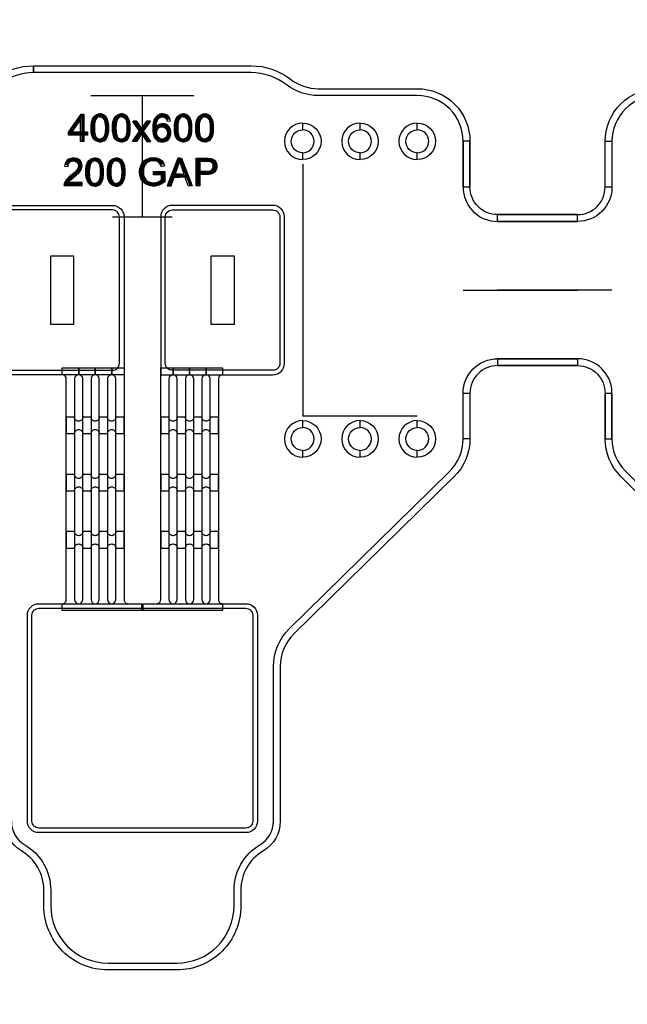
# Model space of a CAD drawing. Extents: x -63500 to 63500, y -63500 to 63500.
# Tile 25 of 256: x -25936 to -23284, y -32822 to -28521. Entities that reach past the tile are written whole.
import ezdxf

# ---------------------------------------------------------------- set-up
doc = ezdxf.new("R2010")
doc.units = 13
doc.header["$MEASUREMENT"] = 0
for name, color, linetype in [('1_Metal', 2, 'Continuous'), ('2_Electrodes', 5, 'Continuous'), ('3_Outline', 4, 'Continuous')]:
    doc.layers.add(name, color=color, linetype=linetype)
doc.styles.get("Standard").update_dxf_attribs({"font": 'arial.ttf'})

msp = doc.modelspace()

# ---------------------------------------------------------------- linework, layer by layer
for p, q in [((-25626, -28851.9), (-25176, -28851.9)), ((-25401, -29381.9), (-25401, -28851.9)), ((-24701, -29151.9), (-24701, -30251.9)), ((-25531, -29381.9), (-25271, -29381.9)), ((-24001, -29701.9), (-23501, -29701.9)), ((-23351, -29701.9), (-23851, -29701.9)), ((-24451, -30251.9), (-24701, -30251.9)), ((-24201, -30251.9), (-24451, -30251.9))]:
    msp.add_line(p, q)
for points in [[(-25801, -29851.9), (-25801, -29551.9), (-25701, -29551.9), (-25701, -29851.9)], [(-25101, -29851.9), (-25101, -29551.9), (-25001, -29551.9), (-25001, -29851.9)]]:
    msp.add_lwpolyline(points, close=True)
for radius in [50000, 47500, 45000]:
    msp.add_circle((0, 0), radius)
at = {"layer": '1_Metal'}
msp.add_line((-25481, -30071.9), (-25481, -30071.9), dxfattribs=at)
for points in [[(-50000, 0, 1), (50000, 0), (51000, 0, -1), (-51000, 0)], [(-25481, -29381.9), (-25481, -30071.9), (-25971, -30071.9, -0.414214), (-26021, -30021.9), (-26021, -29381.9, -0.414214), (-25971, -29331.9), (-25531, -29331.9, -0.414214)], [(-25321, -29381.9), (-25321, -30071.9), (-24831, -30071.9, 0.414214), (-24781, -30021.9), (-24781, -29381.9, 0.414214), (-24831, -29331.9), (-25271, -29331.9, 0.414214)], [(-25751, -31071.9), (-25751, -31071.9, 0.414214), (-25733, -31053.9), (-25733, -30089.9, 0.414214), (-25751, -30071.9), (-25751, -30041.9), (-25679, -30041.9), (-25679, -30071.9), (-25679, -30071.9, 0.414214), (-25697, -30089.9), (-25697, -31053.9, 1), (-25661, -31053.9), (-25661, -30089.9, 0.414214), (-25679, -30071.9), (-25679, -30041.9), (-25607, -30041.9), (-25607, -30071.9), (-25607, -30071.9, 0.414214), (-25625, -30089.9), (-25625, -31053.9, 1), (-25589, -31053.9), (-25589, -30089.9, 0.414214), (-25607, -30071.9), (-25607, -30041.9), (-25535, -30041.9), (-25535, -30071.9), (-25535, -30071.9, 0.414214), (-25553, -30089.9), (-25553, -31053.9, 1), (-25517, -31053.9), (-25517, -30089.9, 0.414214), (-25535, -30071.9), (-25535, -30041.9), (-25481, -30041.9), (-25481, -31053.9, 0.414214), (-25463, -31071.9), (-25399, -31071.9), (-25399, -31101.9), (-25751, -31101.9)], [(-25403, -31071.9), (-25339, -31071.9, 0.414214), (-25321, -31053.9), (-25321, -30041.9), (-25267, -30041.9), (-25267, -30071.9, 0.414214), (-25285, -30089.9), (-25285, -31053.9, 1), (-25249, -31053.9), (-25249, -30089.9, 0.414214), (-25267, -30071.9), (-25267, -30071.9), (-25267, -30041.9), (-25195, -30041.9), (-25195, -30071.9, 0.414214), (-25213, -30089.9), (-25213, -31053.9, 1), (-25177, -31053.9), (-25177, -30089.9, 0.414214), (-25195, -30071.9), (-25195, -30071.9), (-25195, -30041.9), (-25123, -30041.9), (-25123, -30071.9, 0.414214), (-25141, -30089.9), (-25141, -31053.9, 1), (-25105, -31053.9), (-25105, -30089.9, 0.414214), (-25123, -30071.9), (-25123, -30071.9), (-25123, -30041.9), (-25051, -30041.9), (-25051, -30071.9, 0.414214), (-25069, -30089.9), (-25069, -31053.9, 0.414214), (-25051, -31071.9), (-25051, -31101.9), (-25403, -31101.9)], [(-25697, -30256.7), (-25733, -30256.7), (-25733, -30328.7), (-25697, -30328.7, -0.414214), (-25679, -30310.7), (-25679, -30310.7, -0.414214), (-25661, -30328.7), (-25625, -30328.7, -0.414214), (-25607, -30310.7), (-25607, -30310.7, -0.414214), (-25589, -30328.7), (-25553, -30328.7, -0.414214), (-25535, -30310.7), (-25535, -30310.7, -0.414214), (-25517, -30328.7), (-25481, -30328.7), (-25481, -30256.7), (-25517, -30256.7, -0.414214), (-25535, -30274.7), (-25535, -30274.7, -0.414214), (-25553, -30256.7), (-25589, -30256.7, -0.414214), (-25607, -30274.7), (-25607, -30274.7, -0.414214), (-25625, -30256.7), (-25661, -30256.7, -0.414214), (-25679, -30274.7), (-25679, -30274.7, -0.414214)], [(-25285, -30256.7), (-25321, -30256.7), (-25321, -30328.7), (-25285, -30328.7, -0.414214), (-25267, -30310.7), (-25267, -30310.7, -0.414214), (-25249, -30328.7), (-25213, -30328.7, -0.414214), (-25195, -30310.7), (-25195, -30310.7, -0.414214), (-25177, -30328.7), (-25141, -30328.7, -0.414214), (-25123, -30310.7), (-25123, -30310.7, -0.414214), (-25105, -30328.7), (-25069, -30328.7), (-25069, -30256.7), (-25105, -30256.7, -0.414214), (-25123, -30274.7), (-25123, -30274.7, -0.414214), (-25141, -30256.7), (-25177, -30256.7, -0.414214), (-25195, -30274.7), (-25195, -30274.7, -0.414214), (-25213, -30256.7), (-25249, -30256.7, -0.414214), (-25267, -30274.7), (-25267, -30274.7, -0.414214)], [(-25697, -30506.7), (-25733, -30506.7), (-25733, -30578.7), (-25697, -30578.7, -0.414214), (-25679, -30560.7), (-25679, -30560.7, -0.414214), (-25661, -30578.7), (-25625, -30578.7, -0.414214), (-25607, -30560.7), (-25607, -30560.7, -0.414214), (-25589, -30578.7), (-25553, -30578.7, -0.414214), (-25535, -30560.7), (-25535, -30560.7, -0.414214), (-25517, -30578.7), (-25481, -30578.7), (-25481, -30506.7), (-25517, -30506.7, -0.414214), (-25535, -30524.7), (-25535, -30524.7, -0.414214), (-25553, -30506.7), (-25589, -30506.7, -0.414214), (-25607, -30524.7), (-25607, -30524.7, -0.414214), (-25625, -30506.7), (-25661, -30506.7, -0.414214), (-25679, -30524.7), (-25679, -30524.7, -0.414214)], [(-25285, -30506.7), (-25321, -30506.7), (-25321, -30578.7), (-25285, -30578.7, -0.414214), (-25267, -30560.7), (-25267, -30560.7, -0.414214), (-25249, -30578.7), (-25213, -30578.7, -0.414214), (-25195, -30560.7), (-25195, -30560.7, -0.414214), (-25177, -30578.7), (-25141, -30578.7, -0.414214), (-25123, -30560.7), (-25123, -30560.7, -0.414214), (-25105, -30578.7), (-25069, -30578.7), (-25069, -30506.7), (-25105, -30506.7, -0.414214), (-25123, -30524.7), (-25123, -30524.7, -0.414214), (-25141, -30506.7), (-25177, -30506.7, -0.414214), (-25195, -30524.7), (-25195, -30524.7, -0.414214), (-25213, -30506.7), (-25249, -30506.7, -0.414214), (-25267, -30524.7), (-25267, -30524.7, -0.414214)], [(-25697, -30756.7), (-25733, -30756.7), (-25733, -30828.7), (-25697, -30828.7, -0.414214), (-25679, -30810.7), (-25679, -30810.7, -0.414214), (-25661, -30828.7), (-25625, -30828.7, -0.414214), (-25607, -30810.7), (-25607, -30810.7, -0.414214), (-25589, -30828.7), (-25553, -30828.7, -0.414214), (-25535, -30810.7), (-25535, -30810.7, -0.414214), (-25517, -30828.7), (-25481, -30828.7), (-25481, -30756.7), (-25517, -30756.7, -0.414214), (-25535, -30774.7), (-25535, -30774.7, -0.414214), (-25553, -30756.7), (-25589, -30756.7, -0.414214), (-25607, -30774.7), (-25607, -30774.7, -0.414214), (-25625, -30756.7), (-25661, -30756.7, -0.414214), (-25679, -30774.7), (-25679, -30774.7, -0.414214)], [(-25285, -30756.7), (-25321, -30756.7), (-25321, -30828.7), (-25285, -30828.7, -0.414214), (-25267, -30810.7), (-25267, -30810.7, -0.414214), (-25249, -30828.7), (-25213, -30828.7, -0.414214), (-25195, -30810.7), (-25195, -30810.7, -0.414214), (-25177, -30828.7), (-25141, -30828.7, -0.414214), (-25123, -30810.7), (-25123, -30810.7, -0.414214), (-25105, -30828.7), (-25069, -30828.7), (-25069, -30756.7), (-25105, -30756.7, -0.414214), (-25123, -30774.7), (-25123, -30774.7, -0.414214), (-25141, -30756.7), (-25177, -30756.7, -0.414214), (-25195, -30774.7), (-25195, -30774.7, -0.414214), (-25213, -30756.7), (-25249, -30756.7, -0.414214), (-25267, -30774.7), (-25267, -30774.7, -0.414214)], [(-24949, -31071.9, -0.414214), (-24899, -31121.9), (-24899, -32021.9, -0.414214), (-24949, -32071.9), (-25853, -32071.9, -0.414214), (-25903, -32021.9), (-25903, -31121.9, -0.414214), (-25853, -31071.9), (-24949, -31071.9)]]:
    msp.add_lwpolyline(points, format="xyb", close=True, dxfattribs=at)
for points in [[(-25656.5, -29053), (-25671, -29053), (-25671, -28956.9), (-25708.6, -29010.6), (-25671, -29010.6), (-25671, -29024.7), (-25723.3, -29024.7), (-25723.3, -29011.3), (-25668.4, -28933), (-25656.5, -28933), (-25656.5, -29010.6), (-25640.3, -29010.6), (-25640.3, -29024.7), (-25656.5, -29024.7)], [(-25586.4, -29054.2), (-25592.6, -29054.2), (-25604.5, -29050.4), (-25612.3, -29043.4), (-25618.7, -29033.6), (-25622.9, -29020.6), (-25624.8, -29007.1), (-25624.8, -28982.4), (-25623.2, -28967.3), (-25619, -28954.4), (-25611.6, -28942.9), (-25602.7, -28936), (-25592.7, -28932.5), (-25586.4, -28932.4), (-25586.4, -28944.4), (-25592.5, -28945.3), (-25599.3, -28949.2), (-25605.3, -28957.7), (-25608.4, -28969.1), (-25609.7, -28979), (-25610.3, -28988.7), (-25610.3, -28998.3), (-25609.8, -29007.2), (-25608.9, -29016), (-25606.8, -29025.6), (-25603.3, -29033.1), (-25597.8, -29038.8), (-25591.9, -29041.7), (-25586.4, -29042.6)], [(-25586.4, -29054.2), (-25580.2, -29054.2), (-25568.3, -29050.4), (-25560.5, -29043.4), (-25554, -29033.6), (-25549.8, -29020.6), (-25547.9, -29007.1), (-25547.9, -28982.4), (-25549.6, -28967.3), (-25553.8, -28954.4), (-25561.1, -28942.9), (-25570, -28936), (-25580, -28932.5), (-25586.4, -28932.4), (-25586.4, -28944.4), (-25580.3, -28945.3), (-25573.4, -28949.2), (-25567.4, -28957.7), (-25564.3, -28969.1), (-25563, -28979), (-25562.4, -28988.7), (-25562.4, -28998.3), (-25562.9, -29007.2), (-25563.9, -29016), (-25565.9, -29025.6), (-25569.5, -29033.1), (-25575, -29038.8), (-25580.8, -29041.7), (-25586.4, -29042.6)], [(-25492.5, -29054.2), (-25498.7, -29054.2), (-25510.6, -29050.4), (-25518.4, -29043.4), (-25524.9, -29033.6), (-25529.1, -29020.6), (-25530.9, -29007.1), (-25530.9, -28982.4), (-25529.3, -28967.3), (-25525.1, -28954.4), (-25517.8, -28942.9), (-25508.9, -28936), (-25498.8, -28932.5), (-25492.5, -28932.4), (-25492.5, -28944.4), (-25498.6, -28945.3), (-25505.5, -28949.2), (-25511.5, -28957.7), (-25514.6, -28969.1), (-25515.9, -28979), (-25516.5, -28988.7), (-25516.5, -28998.3), (-25516, -29007.2), (-25515, -29016), (-25513, -29025.6), (-25509.4, -29033.1), (-25503.9, -29038.8), (-25498.1, -29041.7), (-25492.5, -29042.6)], [(-25492.5, -29054.2), (-25486.3, -29054.2), (-25474.4, -29050.4), (-25466.6, -29043.4), (-25460.2, -29033.6), (-25456, -29020.6), (-25454.1, -29007.1), (-25454.1, -28982.4), (-25455.7, -28967.3), (-25459.9, -28954.4), (-25467.2, -28942.9), (-25476.2, -28936), (-25486.2, -28932.5), (-25492.5, -28932.4), (-25492.5, -28944.4), (-25486.4, -28945.3), (-25479.5, -28949.2), (-25473.6, -28957.7), (-25470.4, -28969.1), (-25469.1, -28979), (-25468.5, -28988.7), (-25468.5, -28998.3), (-25469, -29007.2), (-25470, -29016), (-25472.1, -29025.6), (-25475.6, -29033.1), (-25481.1, -29038.8), (-25486.9, -29041.7), (-25492.5, -29042.6)], [(-25293.2, -28963.2), (-25278.6, -28961.7), (-25281.5, -28950.1), (-25288.4, -28941.2), (-25296, -28935.7), (-25304.9, -28932.7), (-25311.7, -28932.3), (-25317.3, -28932.5), (-25324.6, -28933.7), (-25333.1, -28937.3), (-25340, -28942.8), (-25346.9, -28951.7), (-25350.6, -28960.2), (-25353.5, -28970.7), (-25355.2, -28981.3), (-25355.9, -28996.4), (-25355.4, -29007.8), (-25354.1, -29018.7), (-25351.6, -29027.7), (-25347.8, -29036.1), (-25342.7, -29042.9), (-25337, -29047.7), (-25328.6, -29052.2), (-25320.6, -29054.3), (-25314.3, -29054.7), (-25308.3, -29054.3), (-25301.2, -29052.6), (-25294.6, -29049.5), (-25289, -29045.1), (-25284.1, -29039.3), (-25280.3, -29032.4), (-25277.9, -29025.1), (-25276.7, -29017), (-25276.7, -29009.8), (-25278.1, -29001.3), (-25280.6, -28994.8), (-25284.5, -28988.5), (-25289.5, -28983.3), (-25296.1, -28978.6), (-25302.6, -28976.1), (-25307.5, -28975.1), (-25312, -28974.9), (-25315.1, -28975), (-25318.8, -28975.5), (-25322.2, -28976.4), (-25327.3, -28978.4), (-25332.5, -28981.6), (-25336, -28984.6), (-25339.5, -28988.4), (-25341.1, -28990.7), (-25338.8, -29016.3), (-25338.8, -29011.3), (-25338.3, -29007.5), (-25337.1, -29003.3), (-25334.1, -28997.7), (-25330.1, -28993.3), (-25324.9, -28989.9), (-25318, -28988), (-25312.7, -28988), (-25305.9, -28989.6), (-25299.4, -28993.9), (-25295.3, -28999.2), (-25292.7, -29005.7), (-25291.7, -29012.9), (-25291.7, -29018.2), (-25293.3, -29025.7), (-25295.8, -29031.6), (-25300, -29037.1), (-25305.2, -29040.4), (-25310.7, -29042.2), (-25314.5, -29042.6), (-25319.8, -29042), (-25325, -29039.9), (-25330.8, -29035.6), (-25335.1, -29029.6), (-25337.9, -29022.2), (-25338.8, -29016.3), (-25341.1, -28990.7), (-25341.1, -28985.5), (-25340.6, -28979.6), (-25339.3, -28971), (-25336.9, -28962.9), (-25333.4, -28956.1), (-25328.8, -28950.6), (-25324.3, -28947.2), (-25319.5, -28945), (-25314, -28944.4), (-25309.5, -28944.8), (-25303.9, -28946.7), (-25299.3, -28950.3), (-25295.8, -28955.6), (-25293.2, -28963.2)], [(-25222.8, -29054.2), (-25229, -29054.2), (-25240.9, -29050.4), (-25248.7, -29043.4), (-25255.2, -29033.6), (-25259.4, -29020.6), (-25261.3, -29007.1), (-25261.3, -28982.4), (-25259.6, -28967.3), (-25255.4, -28954.4), (-25248.1, -28942.9), (-25239.2, -28936), (-25229.2, -28932.5), (-25222.8, -28932.4), (-25222.8, -28944.4), (-25228.9, -28945.3), (-25235.8, -28949.2), (-25241.8, -28957.7), (-25244.9, -28969.1), (-25246.2, -28979), (-25246.8, -28988.7), (-25246.8, -28998.3), (-25246.3, -29007.2), (-25245.3, -29016), (-25243.3, -29025.6), (-25239.7, -29033.1), (-25234.2, -29038.8), (-25228.4, -29041.7), (-25222.8, -29042.6)], [(-25222.8, -29054.2), (-25216.6, -29054.2), (-25204.8, -29050.4), (-25196.9, -29043.4), (-25190.5, -29033.6), (-25186.3, -29020.6), (-25184.4, -29007.1), (-25184.4, -28982.4), (-25186, -28967.3), (-25190.3, -28954.4), (-25197.6, -28942.9), (-25206.5, -28936), (-25216.5, -28932.5), (-25222.8, -28932.4), (-25222.8, -28944.4), (-25216.7, -28945.3), (-25209.9, -28949.2), (-25203.9, -28957.7), (-25200.8, -28969.1), (-25199.5, -28979), (-25198.9, -28988.7), (-25198.9, -28998.3), (-25199.4, -29007.2), (-25200.3, -29016), (-25202.4, -29025.6), (-25205.9, -29033.1), (-25211.4, -29038.8), (-25217.3, -29041.7), (-25222.8, -29042.6)], [(-25129, -29054.2), (-25135.2, -29054.2), (-25147.1, -29050.4), (-25154.9, -29043.4), (-25161.3, -29033.6), (-25165.6, -29020.6), (-25167.4, -29007.1), (-25167.4, -28982.4), (-25165.8, -28967.3), (-25161.6, -28954.4), (-25154.3, -28942.9), (-25145.4, -28936), (-25135.3, -28932.5), (-25129, -28932.4), (-25129, -28944.4), (-25135.1, -28945.3), (-25142, -28949.2), (-25147.9, -28957.7), (-25151.1, -28969.1), (-25152.4, -28979), (-25153, -28988.7), (-25153, -28998.3), (-25152.5, -29007.2), (-25151.5, -29016), (-25149.5, -29025.6), (-25145.9, -29033.1), (-25140.4, -29038.8), (-25134.6, -29041.7), (-25129, -29042.6)], [(-25129, -29054.2), (-25122.8, -29054.2), (-25110.9, -29050.4), (-25103.1, -29043.4), (-25096.7, -29033.6), (-25092.4, -29020.6), (-25090.6, -29007.1), (-25090.6, -28982.4), (-25092.2, -28967.3), (-25096.4, -28954.4), (-25103.7, -28942.9), (-25112.6, -28936), (-25122.7, -28932.5), (-25129, -28932.4), (-25129, -28944.4), (-25122.9, -28945.3), (-25116, -28949.2), (-25110.1, -28957.7), (-25106.9, -28969.1), (-25105.6, -28979), (-25105, -28988.7), (-25105, -28998.3), (-25105.5, -29007.2), (-25106.5, -29016), (-25108.5, -29025.6), (-25112.1, -29033.1), (-25117.6, -29038.8), (-25123.4, -29041.7), (-25129, -29042.6)], [(-25442.5, -28965.8), (-25424.5, -28965.8), (-25404.4, -28995.9), (-25404.4, -29019.3), (-25426.9, -29052.7), (-25444.7, -29052.7), (-25413, -29007.8), (-25442.5, -28965.8)], [(-25366.2, -28965.8), (-25384.2, -28965.8), (-25404.4, -28995.9), (-25404.4, -29019.3), (-25381.8, -29052.7), (-25364, -29052.7), (-25395.7, -29007.8), (-25366.2, -28965.8)], [(-25740.6, -29159.8), (-25725.3, -29161.4), (-25723.8, -29151.2), (-25718.4, -29143.1), (-25710.9, -29138.7), (-25702.8, -29137.3), (-25695.1, -29137.9), (-25686.5, -29142.4), (-25681, -29149.7), (-25679.3, -29158), (-25680.6, -29166.1), (-25684.4, -29173.2), (-25691.7, -29182.3), (-25705.9, -29195.5), (-25721.5, -29208.8), (-25731.9, -29219.2), (-25737.9, -29227.4), (-25741.8, -29235.6), (-25743, -29240.2), (-25743.3, -29245.5), (-25663.7, -29245.5), (-25663.7, -29231.2), (-25722.6, -29231.2), (-25718.9, -29225.8), (-25710.4, -29217.6), (-25690.5, -29200.3), (-25678.8, -29189.2), (-25671.5, -29180.3), (-25667.2, -29172.7), (-25664.7, -29164.3), (-25664.2, -29158.3), (-25664.9, -29151), (-25667.3, -29144), (-25672.4, -29136.4), (-25679.5, -29130.4), (-25686.9, -29127.1), (-25694.6, -29125.4), (-25701.6, -29125.1), (-25708.1, -29125.4), (-25714.8, -29126.8), (-25722.9, -29129.8), (-25728.9, -29134), (-25733.9, -29139.6), (-25738.3, -29148.5), (-25740.6, -29159.8)], [(-25608.9, -29247.2), (-25615.1, -29247.2), (-25627, -29243.3), (-25634.8, -29236.4), (-25641.2, -29226.6), (-25645.4, -29213.6), (-25647.3, -29200), (-25647.3, -29175.4), (-25645.7, -29160.3), (-25641.5, -29147.4), (-25634.2, -29135.8), (-25625.2, -29128.9), (-25615.2, -29125.4), (-25608.9, -29125.3), (-25608.9, -29137.3), (-25615, -29138.3), (-25621.9, -29142.1), (-25627.8, -29150.6), (-25631, -29162), (-25632.3, -29171.9), (-25632.8, -29181.7), (-25632.8, -29191.2), (-25632.4, -29200.2), (-25631.4, -29209), (-25629.3, -29218.5), (-25625.8, -29226), (-25620.3, -29231.7), (-25614.5, -29234.7), (-25608.9, -29235.6)], [(-25608.9, -29247.2), (-25602.7, -29247.2), (-25590.8, -29243.3), (-25583, -29236.4), (-25576.5, -29226.6), (-25572.3, -29213.6), (-25570.5, -29200), (-25570.5, -29175.4), (-25572.1, -29160.3), (-25576.3, -29147.4), (-25583.6, -29135.8), (-25592.5, -29128.9), (-25602.6, -29125.4), (-25608.9, -29125.3), (-25608.9, -29137.3), (-25602.8, -29138.3), (-25595.9, -29142.1), (-25589.9, -29150.6), (-25586.8, -29162), (-25585.5, -29171.9), (-25584.9, -29181.7), (-25584.9, -29191.2), (-25585.4, -29200.2), (-25586.4, -29209), (-25588.4, -29218.5), (-25592, -29226), (-25597.5, -29231.7), (-25603.3, -29234.7), (-25608.9, -29235.6)], [(-25515, -29247.2), (-25521.2, -29247.2), (-25533.1, -29243.3), (-25540.9, -29236.4), (-25547.4, -29226.6), (-25551.6, -29213.6), (-25553.4, -29200), (-25553.4, -29175.4), (-25551.8, -29160.3), (-25547.6, -29147.4), (-25540.3, -29135.8), (-25531.4, -29128.9), (-25521.4, -29125.4), (-25515, -29125.3), (-25515, -29137.3), (-25521.1, -29138.3), (-25528, -29142.1), (-25534, -29150.6), (-25537.1, -29162), (-25538.4, -29171.9), (-25539, -29181.7), (-25539, -29191.2), (-25538.5, -29200.2), (-25537.5, -29209), (-25535.5, -29218.5), (-25531.9, -29226), (-25526.4, -29231.7), (-25520.6, -29234.7), (-25515, -29235.6)], [(-25515, -29247.2), (-25508.8, -29247.2), (-25496.9, -29243.3), (-25489.1, -29236.4), (-25482.7, -29226.6), (-25478.5, -29213.6), (-25476.6, -29200), (-25476.6, -29175.4), (-25478.2, -29160.3), (-25482.4, -29147.4), (-25489.8, -29135.8), (-25498.7, -29128.9), (-25508.7, -29125.4), (-25515, -29125.3), (-25515, -29137.3), (-25508.9, -29138.3), (-25502.1, -29142.1), (-25496.1, -29150.6), (-25493, -29162), (-25491.6, -29171.9), (-25491.1, -29181.7), (-25491.1, -29191.2), (-25491.6, -29200.2), (-25492.5, -29209), (-25494.6, -29218.5), (-25498.1, -29226), (-25503.6, -29231.7), (-25509.5, -29234.7), (-25515, -29235.6)], [(-25353, -29198.3), (-25353, -29184.3), (-25302.3, -29184.3), (-25302.3, -29228.7), (-25315.5, -29237.9), (-25329.5, -29243.8), (-25343.2, -29247.2), (-25357.8, -29247.2), (-25370, -29245.2), (-25382.3, -29241), (-25397.2, -29230), (-25405.6, -29218.7), (-25411, -29204.4), (-25413, -29189.9), (-25413, -29182.9), (-25411.6, -29170.6), (-25408.4, -29159.3), (-25402.8, -29147.9), (-25394.5, -29137.8), (-25387, -29132.1), (-25378.4, -29127.9), (-25367.5, -29124.7), (-25356.2, -29123.4), (-25349.5, -29123.4), (-25339.3, -29124.4), (-25329.1, -29127.9), (-25321.8, -29131.7), (-25315.1, -29137), (-25308.8, -29146.2), (-25303.9, -29159.2), (-25318.3, -29163.1), (-25321.8, -29153.5), (-25327.5, -29145.6), (-25335.3, -29140.6), (-25343.9, -29137.9), (-25353, -29137), (-25361.4, -29137.7), (-25370.2, -29139.7), (-25377.9, -29143.5), (-25384.5, -29148.8), (-25388.8, -29154.4), (-25393.1, -29162.9), (-25395.8, -29172.9), (-25396.8, -29181.2), (-25396.8, -29189.2), (-25395.4, -29200.2), (-25392.4, -29209.7), (-25386.4, -29219.4), (-25378.8, -29225.9), (-25370, -29230.4), (-25361.2, -29232.5), (-25353.6, -29233.2), (-25350.9, -29233.2), (-25343.6, -29232.4), (-25335, -29230.2), (-25326.1, -29226.2), (-25317.8, -29220.8), (-25317.8, -29198.3), (-25353, -29198.3)], [(-25237.9, -29138.3), (-25237.9, -29125.7), (-25246, -29125.7), (-25292.1, -29246.3), (-25275.2, -29246.3), (-25261.7, -29209), (-25237.9, -29209), (-25237.9, -29195.5), (-25257.3, -29195.5), (-25237.9, -29138.3)], [(-25237.9, -29138.3), (-25237.9, -29125.7), (-25229.8, -29125.7), (-25183.7, -29246.3), (-25200.6, -29246.3), (-25214.1, -29209), (-25237.9, -29209), (-25237.9, -29195.5), (-25218.5, -29195.5), (-25237.9, -29138.3)], [(-25166.8, -29245.8), (-25166.8, -29125.3), (-25114, -29125.3), (-25102.5, -29126.8), (-25094.2, -29129.1), (-25086.7, -29133.7), (-25080.2, -29141.6), (-25076.8, -29149.4), (-25075.3, -29157.2), (-25075.3, -29162.1), (-25076.6, -29171), (-25079.8, -29178.9), (-25086, -29186.9), (-25094, -29192.4), (-25103.9, -29195.3), (-25115.6, -29196.7), (-25150.8, -29196.7), (-25150.8, -29182.5), (-25116.3, -29182.5), (-25106.5, -29180.8), (-25099.1, -29177.5), (-25094.7, -29172.7), (-25092.2, -29166.2), (-25091.8, -29160.6), (-25092.4, -29155), (-25095.5, -29147.9), (-25100.3, -29143.2), (-25105.4, -29140.8), (-25111.8, -29139.9), (-25150.8, -29139.9), (-25150.8, -29245.8), (-25166.8, -29245.8)]]:
    msp.add_lwpolyline(points, close=True, dxfattribs=at)
at = {"layer": '2_Electrodes'}
for points in [[(47500, 0, -1), (-47500, 0), (-51000, 0, 1), (51000, 0)], [(-26831, -29251.9), (-26831, -29051.9, -0.414214), (-26601, -28821.9), (-26169.2, -28821.9, 0.165811), (-26047.1, -28780.3, -0.165811), (-25876, -28721.9), (-25876, -28751.9, 0.165811), (-26028.7, -28804, -0.165811), (-26169.2, -28851.9), (-26601, -28851.9, 0.414214), (-26801, -29051.9), (-26801, -29251.9)], [(-24001, -29251.9), (-24001, -29051.9, 0.414214), (-24201, -28851.9), (-24632.7, -28851.9, -0.165811), (-24773.3, -28804, 0.165811), (-24926, -28751.9), (-25876, -28751.9), (-25876, -28721.9), (-24926, -28721.9, -0.165811), (-24754.9, -28780.3, 0.165811), (-24632.7, -28821.9), (-24201, -28821.9, -0.414214), (-23971, -29051.9), (-23971, -29251.9)], [(-23381, -29251.9), (-23381, -29051.9, -0.414214), (-23151, -28821.9), (-22719.2, -28821.9, 0.165811), (-22597.1, -28780.3, -0.165811), (-22426, -28721.9), (-22426, -28751.9, 0.165811), (-22578.7, -28804, -0.165811), (-22719.2, -28851.9), (-23151, -28851.9, 0.414214), (-23351, -29051.9), (-23351, -29251.9)], [(-24701, -28971.9, 1), (-24701, -29131.9), (-24701, -29101.9, -1), (-24701, -29001.9)], [(-24701, -28971.9, -1), (-24701, -29131.9), (-24701, -29101.9, 1), (-24701, -29001.9)], [(-24451, -28971.9, 1), (-24451, -29131.9), (-24451, -29101.9, -1), (-24451, -29001.9)], [(-24451, -28971.9, -1), (-24451, -29131.9), (-24451, -29101.9, 1), (-24451, -29001.9)], [(-24201, -28971.9, 1), (-24201, -29131.9), (-24201, -29101.9, -1), (-24201, -29001.9)], [(-24201, -28971.9, -1), (-24201, -29131.9), (-24201, -29101.9, 1), (-24201, -29001.9)], [(-24001, -29251.9, 0.414214), (-23851, -29401.9), (-23501, -29401.9), (-23501, -29371.9), (-23851, -29371.9, -0.414214), (-23971, -29251.9), (-23971, -29051.9), (-24001, -29051.9)], [(-23351, -29251.9, -0.414214), (-23501, -29401.9), (-23851, -29401.9), (-23851, -29371.9), (-23501, -29371.9, 0.414214), (-23381, -29251.9), (-23381, -29051.9), (-23351, -29051.9)], [(-26001, -29381.9), (-26001, -30021.9, 0.414214), (-25971, -30051.9), (-25531, -30051.9, 0.414214), (-25501, -30021.9), (-25501, -29381.9, 0.414214), (-25531, -29351.9), (-25971, -29351.9, 0.414214)], [(-24801, -29381.9), (-24801, -30021.9, -0.414214), (-24831, -30051.9), (-25271, -30051.9, -0.414214), (-25301, -30021.9), (-25301, -29381.9, -0.414214), (-25271, -29351.9), (-24831, -29351.9, -0.414214)], [(-23851, -30001.9), (-23501, -30001.9), (-23501, -30031.9), (-23851, -30031.9, 0.414214), (-23971, -30151.9), (-23971, -30351.9), (-24001, -30351.9), (-24001, -30151.9, -0.414214)], [(-23501, -30001.9), (-23851, -30001.9), (-23851, -30031.9), (-23501, -30031.9, -0.414214), (-23381, -30151.9), (-23381, -30351.9), (-23351, -30351.9), (-23351, -30151.9, 0.414214)], [(-24701, -30271.9, 1), (-24701, -30431.9), (-24701, -30401.9, -1), (-24701, -30301.9)], [(-24701, -30271.9, -1), (-24701, -30431.9), (-24701, -30401.9, 1), (-24701, -30301.9)], [(-24451, -30271.9, 1), (-24451, -30431.9), (-24451, -30401.9, -1), (-24451, -30301.9)], [(-24451, -30271.9, -1), (-24451, -30431.9), (-24451, -30401.9, 1), (-24451, -30301.9)], [(-24201, -30271.9, 1), (-24201, -30431.9), (-24201, -30401.9, -1), (-24201, -30301.9)], [(-24201, -30271.9, -1), (-24201, -30431.9), (-24201, -30401.9, 1), (-24201, -30301.9)], [(-24949, -31091.9, -0.414214), (-24919, -31121.9), (-24919, -32021.9, -0.414214), (-24949, -32051.9), (-25853, -32051.9, -0.414214), (-25883, -32021.9), (-25883, -31121.9, -0.414214), (-25853, -31091.9), (-24949, -31091.9)]]:
    msp.add_lwpolyline(points, format="xyb", close=True, dxfattribs=at)
for points in [[(-25973, -32021.9, 0.265291), (-25914, -32125.3, -0.265291), (-25801, -32323.3), (-25801, -32391.9, 0.414214), (-25551, -32641.9), (-25251, -32641.9, 0.414214), (-25001, -32391.9), (-25001, -32323.3, -0.265291), (-24888, -32125.3, 0.265291), (-24829, -32021.9), (-24829, -31345.9, -0.201193), (-24760.2, -31181.8), (-24062.1, -30495.8, 0.203475), (-24001, -30351.9), (-24001, -30151.9), (-23971, -30151.9), (-23971, -30351.9, -0.203475), (-24041.2, -30517.4), (-24739.2, -31203.2, 0.201193), (-24799, -31345.9), (-24799, -32021.9, -0.265291), (-24872.7, -32151.1, 0.265291), (-24971, -32323.3), (-24971, -32391.9, -0.414214), (-25251, -32671.9), (-25551, -32671.9, -0.414214), (-25831, -32391.9), (-25831, -32323.3, 0.265291), (-25929.3, -32151.1, -0.265291), (-26003, -32021.9)], [(-22611.6, -31216.6), (-23313.6, -30514.6, -0.198912), (-23381, -30351.9), (-23381, -30151.9), (-23351, -30151.9), (-23351, -30351.9, 0.198912), (-23292.4, -30493.4), (-22590.4, -31195.4, -0.198912)]]:
    msp.add_lwpolyline(points, format="xyb", dxfattribs=at)
at = {"layer": '3_Outline'}
for points in [[(47500, 0, -1), (-47500, 0), (-51000, 0, 1), (51000, 0)], [(-26831, -29251.9), (-26831, -29051.9, -0.414214), (-26601, -28821.9), (-26169.2, -28821.9, 0.165811), (-26047.1, -28780.3, -0.165811), (-25876, -28721.9), (-25876, -28751.9, 0.165811), (-26028.7, -28804, -0.165811), (-26169.2, -28851.9), (-26601, -28851.9, 0.414214), (-26801, -29051.9), (-26801, -29251.9)], [(-24001, -29251.9), (-24001, -29051.9, 0.414214), (-24201, -28851.9), (-24632.7, -28851.9, -0.165811), (-24773.3, -28804, 0.165811), (-24926, -28751.9), (-25876, -28751.9), (-25876, -28721.9), (-24926, -28721.9, -0.165811), (-24754.9, -28780.3, 0.165811), (-24632.7, -28821.9), (-24201, -28821.9, -0.414214), (-23971, -29051.9), (-23971, -29251.9)], [(-23381, -29251.9), (-23381, -29051.9, -0.414214), (-23151, -28821.9), (-22719.2, -28821.9, 0.165811), (-22597.1, -28780.3, -0.165811), (-22426, -28721.9), (-22426, -28751.9, 0.165811), (-22578.7, -28804, -0.165811), (-22719.2, -28851.9), (-23151, -28851.9, 0.414214), (-23351, -29051.9), (-23351, -29251.9)], [(-24701, -28971.9, 1), (-24701, -29131.9), (-24701, -29101.9, -1), (-24701, -29001.9)], [(-24701, -28971.9, -1), (-24701, -29131.9), (-24701, -29101.9, 1), (-24701, -29001.9)], [(-24451, -28971.9, 1), (-24451, -29131.9), (-24451, -29101.9, -1), (-24451, -29001.9)], [(-24451, -28971.9, -1), (-24451, -29131.9), (-24451, -29101.9, 1), (-24451, -29001.9)], [(-24201, -28971.9, 1), (-24201, -29131.9), (-24201, -29101.9, -1), (-24201, -29001.9)], [(-24201, -28971.9, -1), (-24201, -29131.9), (-24201, -29101.9, 1), (-24201, -29001.9)], [(-24001, -29251.9, 0.414214), (-23851, -29401.9), (-23501, -29401.9), (-23501, -29371.9), (-23851, -29371.9, -0.414214), (-23971, -29251.9), (-23971, -29051.9), (-24001, -29051.9)], [(-23351, -29251.9, -0.414214), (-23501, -29401.9), (-23851, -29401.9), (-23851, -29371.9), (-23501, -29371.9, 0.414214), (-23381, -29251.9), (-23381, -29051.9), (-23351, -29051.9)], [(-23851, -30001.9), (-23501, -30001.9), (-23501, -30031.9), (-23851, -30031.9, 0.414214), (-23971, -30151.9), (-23971, -30351.9), (-24001, -30351.9), (-24001, -30151.9, -0.414214)], [(-23501, -30001.9), (-23851, -30001.9), (-23851, -30031.9), (-23501, -30031.9, -0.414214), (-23381, -30151.9), (-23381, -30351.9), (-23351, -30351.9), (-23351, -30151.9, 0.414214)], [(-24701, -30271.9, 1), (-24701, -30431.9), (-24701, -30401.9, -1), (-24701, -30301.9)], [(-24701, -30271.9, -1), (-24701, -30431.9), (-24701, -30401.9, 1), (-24701, -30301.9)], [(-24451, -30271.9, 1), (-24451, -30431.9), (-24451, -30401.9, -1), (-24451, -30301.9)], [(-24451, -30271.9, -1), (-24451, -30431.9), (-24451, -30401.9, 1), (-24451, -30301.9)], [(-24201, -30271.9, 1), (-24201, -30431.9), (-24201, -30401.9, -1), (-24201, -30301.9)], [(-24201, -30271.9, -1), (-24201, -30431.9), (-24201, -30401.9, 1), (-24201, -30301.9)]]:
    msp.add_lwpolyline(points, format="xyb", close=True, dxfattribs=at)
for points in [[(-25973, -32021.9, 0.265291), (-25914, -32125.3, -0.265291), (-25801, -32323.3), (-25801, -32391.9, 0.414214), (-25551, -32641.9), (-25251, -32641.9, 0.414214), (-25001, -32391.9), (-25001, -32323.3, -0.265291), (-24888, -32125.3, 0.265291), (-24829, -32021.9), (-24829, -31345.9, -0.201193), (-24760.2, -31181.8), (-24062.1, -30495.8, 0.203475), (-24001, -30351.9), (-24001, -30151.9), (-23971, -30151.9), (-23971, -30351.9, -0.203475), (-24041.2, -30517.4), (-24739.2, -31203.2, 0.201193), (-24799, -31345.9), (-24799, -32021.9, -0.265291), (-24872.7, -32151.1, 0.265291), (-24971, -32323.3), (-24971, -32391.9, -0.414214), (-25251, -32671.9), (-25551, -32671.9, -0.414214), (-25831, -32391.9), (-25831, -32323.3, 0.265291), (-25929.3, -32151.1, -0.265291), (-26003, -32021.9)], [(-22611.6, -31216.6), (-23313.6, -30514.6, -0.198912), (-23381, -30351.9), (-23381, -30151.9), (-23351, -30151.9), (-23351, -30351.9, 0.198912), (-23292.4, -30493.4), (-22590.4, -31195.4, -0.198912)]]:
    msp.add_lwpolyline(points, format="xyb", dxfattribs=at)

# ---------------------------------------------------------------- texts
for s, p in [('400x600', (-25725.6, -29052.7)), ('200 GAP', (-25748.4, -29245.5))]:
    msp.add_text(s, height=120).set_placement(p)

doc.saveas('drawing.dxf')
